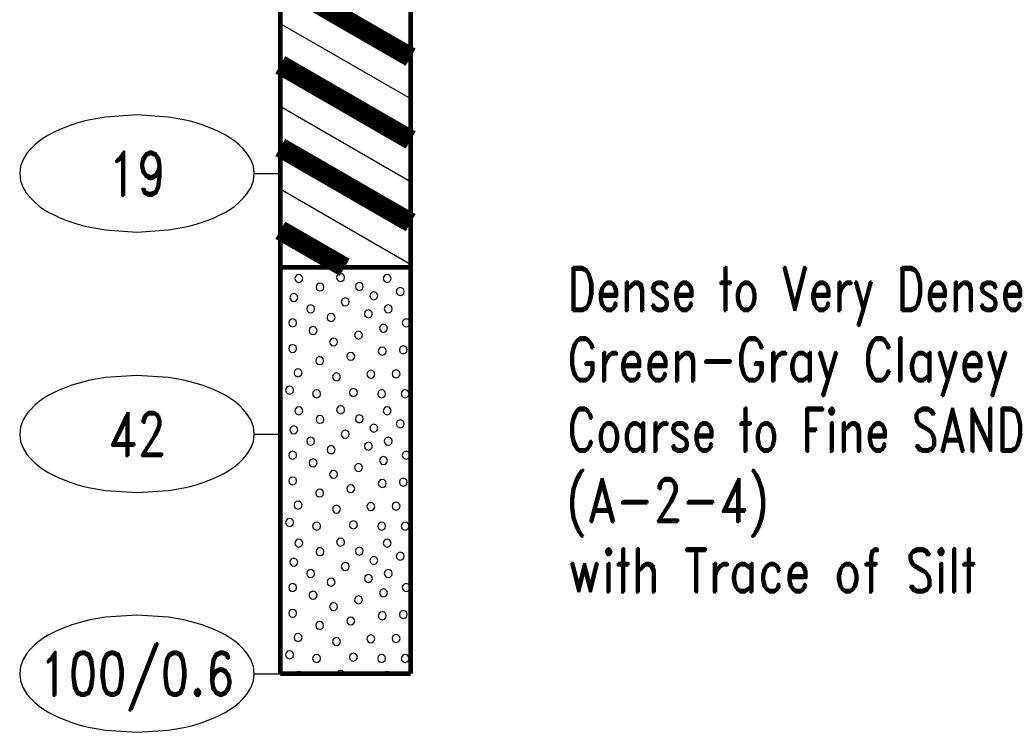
# Model space of a CAD drawing. Extents: x -12 to 876, y 359 to 518.
# Tile 1 of 13: x -12 to 25, y 359 to 386. Entities that reach past the tile are written whole.
import ezdxf
from ezdxf.enums import TextEntityAlignment as Align

# ---------------------------------------------------------------- set-up
doc = ezdxf.new("R2010")
doc.units = 0
doc.linetypes.add('Solid', pattern=[0])
doc.layers.get('0').update_dxf_attribs({"linetype": 'Solid'})
doc.layers.add('EB2-A', color=1, linetype='Solid')
doc.styles.add('ROMAND', font='romand', dxfattribs={"height": 1})

# ---------------------------------------------------------------- blocks, each defined once
blk = doc.blocks.new('DGRFC_NCDOT$NVALUE$ELLIPS')
at = {"color": 7, "linetype": 'Solid'}
blk.add_lwpolyline([(0, -2.5), (1.337, -2.407), (1.998, -2.292), (2.262, -2.231), (2.524, -2.16), (2.783, -2.078), (3.038, -1.985), (3.289, -1.882), (3.536, -1.768), (3.755, -1.657), (3.965, -1.529), (4.165, -1.386), (4.353, -1.227), (4.528, -1.054), (4.689, -0.869), (4.858, -0.606), (4.964, -0.311), (5, 0), (4.964, 0.311), (4.858, 0.606), (4.689, 0.869), (4.528, 1.054), (4.353, 1.227), (4.165, 1.386), (3.965, 1.529), (3.755, 1.657), (3.536, 1.768), (3.289, 1.882), (3.038, 1.985), (2.783, 2.078), (2.524, 2.16), (2.262, 2.231), (1.998, 2.292), (1.337, 2.407), (0, 2.5), (-1.337, 2.407), (-1.998, 2.292), (-2.262, 2.231), (-2.524, 2.16), (-2.783, 2.078), (-3.038, 1.985), (-3.289, 1.882), (-3.536, 1.768), (-3.755, 1.657), (-3.965, 1.529), (-4.165, 1.386), (-4.353, 1.227), (-4.528, 1.054), (-4.689, 0.869), (-4.858, 0.606), (-4.964, 0.311), (-5, 0), (-4.964, -0.311), (-4.858, -0.606), (-4.689, -0.869), (-4.528, -1.054), (-4.353, -1.227), (-4.165, -1.386), (-3.965, -1.529), (-3.755, -1.657), (-3.536, -1.768), (-3.289, -1.882), (-3.038, -1.985), (-2.783, -2.078), (-2.524, -2.16), (-2.262, -2.231), (-1.998, -2.292), (-1.337, -2.407), (0, -2.5)], dxfattribs=at)

msp = doc.modelspace()

# ---------------------------------------------------------------- linework, layer by layer
at = {"layer": 'EB2-A', "color": 7, "linetype": 'Solid', "const_width": 0.178}
for points in [[(-2.5, 406.4), (-2.5, 376.4)], [(2.5, 376.4), (2.5, 406.4)], [(-2.5, 376.4), (2.5, 376.4)], [(-2.5, 376.4), (-2.5, 360.8)], [(2.5, 360.8), (2.5, 376.4)], [(-2.5, 360.8), (2.5, 360.8)]]:
    msp.add_lwpolyline(points, dxfattribs=at)
at = {"layer": 'EB2-A', "color": 1, "linetype": 'Solid', "const_width": 0.762}
for points in [[(-2.5, 387.35), (2.5, 384.463)], [(-2.5, 384.175), (2.5, 381.288)], [(-2.5, 381), (2.5, 378.113)], [(-2.5, 377.825), (-0.032, 376.4)]]:
    msp.add_lwpolyline(points, dxfattribs=at)
at = {"layer": 'EB2-A', "color": 1, "linetype": 'Solid'}
for points in [[(-2.5, 385.763), (2.5, 382.876)], [(-2.5, 385.763), (2.5, 382.876)], [(-2.5, 382.588), (2.5, 379.701)], [(-2.5, 382.588), (2.5, 379.701)], [(-2.5, 379.413), (2.5, 376.526)], [(-2.5, 379.413), (2.5, 376.526)]]:
    msp.add_lwpolyline(points, dxfattribs=at)
at = {"layer": 'EB2-A', "color": 7, "linetype": 'Solid'}
for points in [[(-3.5, 380), (-2.5, 380)], [(-3.5, 370), (-2.5, 370)], [(-3.5, 360.8), (-2.5, 360.8)]]:
    msp.add_lwpolyline(points, dxfattribs=at)
at = {"layer": 'EB2-A', "color": 2, "linetype": 'Solid'}
for points in [[(-1.636, 375.975), (-1.657, 376.051), (-1.712, 376.107), (-1.789, 376.127), (-1.865, 376.107), (-1.921, 376.051), (-1.941, 375.975), (-1.921, 375.899), (-1.865, 375.843), (-1.789, 375.822), (-1.712, 375.843), (-1.657, 375.899), (-1.636, 375.975)], [(-0.034, 376.014), (-0.055, 376.09), (-0.11, 376.146), (-0.187, 376.166), (-0.263, 376.146), (-0.319, 376.09), (-0.339, 376.014), (-0.319, 375.938), (-0.263, 375.882), (-0.187, 375.862), (-0.11, 375.882), (-0.055, 375.938), (-0.034, 376.014)], [(1.753, 375.975), (1.733, 376.051), (1.677, 376.107), (1.601, 376.127), (1.524, 376.107), (1.469, 376.051), (1.448, 375.975), (1.469, 375.898), (1.524, 375.843), (1.601, 375.822), (1.677, 375.843), (1.733, 375.898), (1.753, 375.975)], [(-0.826, 375.644), (-0.847, 375.72), (-0.902, 375.776), (-0.979, 375.797), (-1.055, 375.776), (-1.111, 375.72), (-1.131, 375.644), (-1.111, 375.568), (-1.055, 375.512), (-0.979, 375.492), (-0.902, 375.512), (-0.847, 375.568), (-0.826, 375.644)], [(0.684, 375.662), (0.663, 375.738), (0.608, 375.794), (0.531, 375.815), (0.455, 375.794), (0.399, 375.738), (0.379, 375.662), (0.399, 375.586), (0.455, 375.53), (0.531, 375.51), (0.608, 375.53), (0.663, 375.586), (0.684, 375.662)], [(2.255, 375.47), (2.234, 375.547), (2.179, 375.602), (2.102, 375.623), (2.026, 375.602), (1.97, 375.547), (1.95, 375.47), (1.97, 375.394), (2.026, 375.338), (2.102, 375.318), (2.179, 375.338), (2.234, 375.394), (2.255, 375.47)], [(-1.829, 375.239), (-1.849, 375.315), (-1.905, 375.371), (-1.981, 375.391), (-2.057, 375.371), (-2.113, 375.315), (-2.133, 375.239), (-2.113, 375.163), (-2.057, 375.107), (-1.981, 375.087), (-1.905, 375.107), (-1.849, 375.163), (-1.829, 375.239)], [(0.144, 375.073), (0.123, 375.149), (0.067, 375.205), (-0.009, 375.225), (-0.085, 375.205), (-0.141, 375.149), (-0.161, 375.073), (-0.141, 374.996), (-0.085, 374.941), (-0.009, 374.92), (0.067, 374.941), (0.123, 374.996), (0.144, 375.073)], [(1.24, 375.308), (1.22, 375.384), (1.164, 375.44), (1.088, 375.46), (1.012, 375.44), (0.956, 375.384), (0.936, 375.308), (0.956, 375.231), (1.012, 375.176), (1.088, 375.155), (1.164, 375.176), (1.22, 375.231), (1.24, 375.308)], [(-1.183, 374.802), (-1.203, 374.878), (-1.259, 374.934), (-1.335, 374.954), (-1.411, 374.934), (-1.467, 374.878), (-1.488, 374.802), (-1.467, 374.726), (-1.411, 374.67), (-1.335, 374.649), (-1.259, 374.67), (-1.203, 374.726), (-1.183, 374.802)], [(1.032, 374.616), (1.011, 374.692), (0.956, 374.748), (0.879, 374.769), (0.803, 374.748), (0.747, 374.692), (0.727, 374.616), (0.747, 374.54), (0.803, 374.484), (0.879, 374.464), (0.956, 374.484), (1.011, 374.54), (1.032, 374.616)], [(1.795, 374.802), (1.774, 374.878), (1.718, 374.934), (1.642, 374.954), (1.566, 374.934), (1.51, 374.878), (1.49, 374.802), (1.51, 374.726), (1.566, 374.67), (1.642, 374.649), (1.718, 374.67), (1.774, 374.726), (1.795, 374.802)], [(-1.874, 374.27), (-1.895, 374.347), (-1.95, 374.402), (-2.027, 374.423), (-2.103, 374.402), (-2.159, 374.347), (-2.179, 374.27), (-2.159, 374.194), (-2.103, 374.138), (-2.027, 374.118), (-1.95, 374.138), (-1.895, 374.194), (-1.874, 374.27)], [(-0.4, 374.479), (-0.42, 374.555), (-0.476, 374.611), (-0.552, 374.631), (-0.628, 374.611), (-0.684, 374.555), (-0.704, 374.479), (-0.684, 374.403), (-0.628, 374.347), (-0.552, 374.326), (-0.476, 374.347), (-0.42, 374.403), (-0.4, 374.479)], [(2.486, 374.27), (2.466, 374.347), (2.41, 374.402), (2.334, 374.423), (2.258, 374.402), (2.202, 374.347), (2.181, 374.27), (2.202, 374.194), (2.258, 374.138), (2.334, 374.118), (2.41, 374.138), (2.466, 374.194), (2.486, 374.27)], [(-1.091, 373.97), (-1.112, 374.047), (-1.167, 374.102), (-1.244, 374.123), (-1.32, 374.102), (-1.376, 374.047), (-1.396, 373.97), (-1.376, 373.894), (-1.32, 373.838), (-1.244, 373.818), (-1.167, 373.838), (-1.112, 373.894), (-1.091, 373.97)], [(1.609, 374.062), (1.589, 374.138), (1.533, 374.194), (1.457, 374.214), (1.38, 374.194), (1.325, 374.138), (1.304, 374.062), (1.325, 373.986), (1.38, 373.93), (1.457, 373.909), (1.533, 373.93), (1.589, 373.986), (1.609, 374.062)], [(-0.303, 373.533), (-0.323, 373.609), (-0.379, 373.665), (-0.455, 373.685), (-0.532, 373.665), (-0.587, 373.609), (-0.608, 373.533), (-0.587, 373.457), (-0.532, 373.401), (-0.455, 373.381), (-0.379, 373.401), (-0.323, 373.457), (-0.303, 373.533)], [(0.653, 373.795), (0.633, 373.871), (0.577, 373.927), (0.501, 373.947), (0.424, 373.927), (0.369, 373.871), (0.348, 373.795), (0.369, 373.719), (0.424, 373.663), (0.501, 373.642), (0.577, 373.663), (0.633, 373.719), (0.653, 373.795)], [(-1.874, 373.279), (-1.895, 373.355), (-1.95, 373.411), (-2.027, 373.431), (-2.103, 373.411), (-2.159, 373.355), (-2.179, 373.279), (-2.159, 373.203), (-2.103, 373.147), (-2.027, 373.126), (-1.95, 373.147), (-1.895, 373.203), (-1.874, 373.279)], [(1.563, 373.185), (1.543, 373.261), (1.487, 373.317), (1.411, 373.337), (1.335, 373.317), (1.279, 373.261), (1.258, 373.185), (1.279, 373.108), (1.335, 373.053), (1.411, 373.032), (1.487, 373.053), (1.543, 373.108), (1.563, 373.185)], [(2.372, 373.233), (2.351, 373.309), (2.296, 373.365), (2.219, 373.385), (2.143, 373.365), (2.087, 373.309), (2.067, 373.233), (2.087, 373.157), (2.143, 373.101), (2.219, 373.081), (2.296, 373.101), (2.351, 373.157), (2.372, 373.233)], [(-0.837, 372.816), (-0.857, 372.892), (-0.913, 372.948), (-0.989, 372.968), (-1.066, 372.948), (-1.121, 372.892), (-1.142, 372.816), (-1.121, 372.74), (-1.066, 372.684), (-0.989, 372.664), (-0.913, 372.684), (-0.857, 372.74), (-0.837, 372.816)], [(0.353, 372.984), (0.333, 373.06), (0.277, 373.116), (0.201, 373.136), (0.124, 373.116), (0.069, 373.06), (0.048, 372.984), (0.069, 372.908), (0.124, 372.852), (0.201, 372.831), (0.277, 372.852), (0.333, 372.908), (0.353, 372.984)], [(-1.668, 372.353), (-1.689, 372.429), (-1.745, 372.485), (-1.821, 372.506), (-1.897, 372.485), (-1.953, 372.429), (-1.973, 372.353), (-1.953, 372.277), (-1.897, 372.221), (-1.821, 372.201), (-1.745, 372.221), (-1.689, 372.277), (-1.668, 372.353)], [(-0.191, 372.193), (-0.212, 372.269), (-0.267, 372.325), (-0.344, 372.345), (-0.42, 372.325), (-0.476, 372.269), (-0.496, 372.193), (-0.476, 372.117), (-0.42, 372.061), (-0.344, 372.041), (-0.267, 372.061), (-0.212, 372.117), (-0.191, 372.193)], [(1.123, 372.295), (1.103, 372.371), (1.047, 372.427), (0.971, 372.447), (0.895, 372.427), (0.839, 372.371), (0.819, 372.295), (0.839, 372.219), (0.895, 372.163), (0.971, 372.142), (1.047, 372.163), (1.103, 372.219), (1.123, 372.295)], [(2.095, 372.31), (2.074, 372.386), (2.018, 372.442), (1.942, 372.462), (1.866, 372.442), (1.81, 372.386), (1.79, 372.31), (1.81, 372.234), (1.866, 372.178), (1.942, 372.158), (2.018, 372.178), (2.074, 372.234), (2.095, 372.31)], [(-1.991, 371.687), (-2.012, 371.763), (-2.067, 371.819), (-2.144, 371.84), (-2.22, 371.819), (-2.276, 371.763), (-2.296, 371.687), (-2.276, 371.611), (-2.22, 371.555), (-2.144, 371.535), (-2.067, 371.555), (-2.012, 371.611), (-1.991, 371.687)], [(0.455, 371.593), (0.434, 371.669), (0.378, 371.725), (0.302, 371.745), (0.226, 371.725), (0.17, 371.669), (0.15, 371.593), (0.17, 371.517), (0.226, 371.461), (0.302, 371.441), (0.378, 371.461), (0.434, 371.517), (0.455, 371.593)], [(-0.954, 371.547), (-0.974, 371.623), (-1.03, 371.679), (-1.106, 371.7), (-1.182, 371.679), (-1.238, 371.623), (-1.259, 371.547), (-1.238, 371.471), (-1.182, 371.415), (-1.106, 371.395), (-1.03, 371.415), (-0.974, 371.471), (-0.954, 371.547)], [(1.54, 371.547), (1.52, 371.623), (1.464, 371.679), (1.388, 371.7), (1.312, 371.679), (1.256, 371.623), (1.236, 371.547), (1.256, 371.471), (1.312, 371.415), (1.388, 371.395), (1.464, 371.415), (1.52, 371.471), (1.54, 371.547)], [(2.44, 371.547), (2.42, 371.623), (2.364, 371.679), (2.288, 371.7), (2.212, 371.679), (2.156, 371.623), (2.136, 371.547), (2.156, 371.471), (2.212, 371.415), (2.288, 371.395), (2.364, 371.415), (2.42, 371.471), (2.44, 371.547)], [(-1.636, 370.895), (-1.657, 370.971), (-1.712, 371.027), (-1.789, 371.047), (-1.865, 371.027), (-1.921, 370.971), (-1.941, 370.895), (-1.921, 370.819), (-1.865, 370.763), (-1.789, 370.742), (-1.712, 370.763), (-1.657, 370.819), (-1.636, 370.895)], [(-0.034, 370.934), (-0.055, 371.01), (-0.11, 371.066), (-0.187, 371.086), (-0.263, 371.066), (-0.319, 371.01), (-0.339, 370.934), (-0.319, 370.858), (-0.263, 370.802), (-0.187, 370.782), (-0.11, 370.802), (-0.055, 370.858), (-0.034, 370.934)], [(1.753, 370.895), (1.733, 370.971), (1.677, 371.027), (1.601, 371.047), (1.524, 371.027), (1.469, 370.971), (1.448, 370.895), (1.469, 370.818), (1.524, 370.763), (1.601, 370.742), (1.677, 370.763), (1.733, 370.818), (1.753, 370.895)], [(-0.826, 370.564), (-0.847, 370.64), (-0.902, 370.696), (-0.979, 370.717), (-1.055, 370.696), (-1.111, 370.64), (-1.131, 370.564), (-1.111, 370.488), (-1.055, 370.432), (-0.979, 370.412), (-0.902, 370.432), (-0.847, 370.488), (-0.826, 370.564)], [(0.684, 370.582), (0.663, 370.658), (0.608, 370.714), (0.531, 370.735), (0.455, 370.714), (0.399, 370.658), (0.379, 370.582), (0.399, 370.506), (0.455, 370.45), (0.531, 370.43), (0.608, 370.45), (0.663, 370.506), (0.684, 370.582)], [(-1.829, 370.159), (-1.849, 370.235), (-1.905, 370.291), (-1.981, 370.311), (-2.057, 370.291), (-2.113, 370.235), (-2.133, 370.159), (-2.113, 370.083), (-2.057, 370.027), (-1.981, 370.007), (-1.905, 370.027), (-1.849, 370.083), (-1.829, 370.159)], [(1.24, 370.228), (1.22, 370.304), (1.164, 370.36), (1.088, 370.38), (1.012, 370.36), (0.956, 370.304), (0.936, 370.228), (0.956, 370.151), (1.012, 370.096), (1.088, 370.075), (1.164, 370.096), (1.22, 370.151), (1.24, 370.228)], [(2.255, 370.39), (2.234, 370.467), (2.179, 370.522), (2.102, 370.543), (2.026, 370.522), (1.97, 370.467), (1.95, 370.39), (1.97, 370.314), (2.026, 370.258), (2.102, 370.238), (2.179, 370.258), (2.234, 370.314), (2.255, 370.39)], [(-1.183, 369.722), (-1.203, 369.798), (-1.259, 369.854), (-1.335, 369.874), (-1.411, 369.854), (-1.467, 369.798), (-1.488, 369.722), (-1.467, 369.646), (-1.411, 369.59), (-1.335, 369.569), (-1.259, 369.59), (-1.203, 369.646), (-1.183, 369.722)], [(0.144, 369.993), (0.123, 370.069), (0.067, 370.125), (-0.009, 370.145), (-0.085, 370.125), (-0.141, 370.069), (-0.161, 369.993), (-0.141, 369.916), (-0.085, 369.861), (-0.009, 369.84), (0.067, 369.861), (0.123, 369.916), (0.144, 369.993)], [(1.795, 369.722), (1.774, 369.798), (1.718, 369.854), (1.642, 369.874), (1.566, 369.854), (1.51, 369.798), (1.49, 369.722), (1.51, 369.646), (1.566, 369.59), (1.642, 369.569), (1.718, 369.59), (1.774, 369.646), (1.795, 369.722)], [(-0.4, 369.399), (-0.42, 369.475), (-0.476, 369.531), (-0.552, 369.551), (-0.628, 369.531), (-0.684, 369.475), (-0.704, 369.399), (-0.684, 369.323), (-0.628, 369.267), (-0.552, 369.246), (-0.476, 369.267), (-0.42, 369.323), (-0.4, 369.399)], [(1.032, 369.536), (1.011, 369.612), (0.956, 369.668), (0.879, 369.689), (0.803, 369.668), (0.747, 369.612), (0.727, 369.536), (0.747, 369.46), (0.803, 369.404), (0.879, 369.384), (0.956, 369.404), (1.011, 369.46), (1.032, 369.536)], [(-1.874, 369.19), (-1.895, 369.267), (-1.95, 369.322), (-2.027, 369.343), (-2.103, 369.322), (-2.159, 369.267), (-2.179, 369.19), (-2.159, 369.114), (-2.103, 369.058), (-2.027, 369.038), (-1.95, 369.058), (-1.895, 369.114), (-1.874, 369.19)], [(1.609, 368.982), (1.589, 369.058), (1.533, 369.114), (1.457, 369.134), (1.38, 369.114), (1.325, 369.058), (1.304, 368.982), (1.325, 368.906), (1.38, 368.85), (1.457, 368.829), (1.533, 368.85), (1.589, 368.906), (1.609, 368.982)], [(2.486, 369.19), (2.466, 369.267), (2.41, 369.322), (2.334, 369.343), (2.258, 369.322), (2.202, 369.267), (2.181, 369.19), (2.202, 369.114), (2.258, 369.058), (2.334, 369.038), (2.41, 369.058), (2.466, 369.114), (2.486, 369.19)], [(-1.091, 368.89), (-1.112, 368.967), (-1.167, 369.022), (-1.244, 369.043), (-1.32, 369.022), (-1.376, 368.967), (-1.396, 368.89), (-1.376, 368.814), (-1.32, 368.758), (-1.244, 368.738), (-1.167, 368.758), (-1.112, 368.814), (-1.091, 368.89)], [(0.653, 368.715), (0.633, 368.791), (0.577, 368.847), (0.501, 368.867), (0.424, 368.847), (0.369, 368.791), (0.348, 368.715), (0.369, 368.639), (0.424, 368.583), (0.501, 368.562), (0.577, 368.583), (0.633, 368.639), (0.653, 368.715)], [(-1.874, 368.199), (-1.895, 368.275), (-1.95, 368.331), (-2.027, 368.351), (-2.103, 368.331), (-2.159, 368.275), (-2.179, 368.199), (-2.159, 368.123), (-2.103, 368.067), (-2.027, 368.046), (-1.95, 368.067), (-1.895, 368.123), (-1.874, 368.199)], [(-0.303, 368.453), (-0.323, 368.529), (-0.379, 368.585), (-0.455, 368.605), (-0.532, 368.585), (-0.587, 368.529), (-0.608, 368.453), (-0.587, 368.377), (-0.532, 368.321), (-0.455, 368.301), (-0.379, 368.321), (-0.323, 368.377), (-0.303, 368.453)], [(0.353, 367.904), (0.333, 367.98), (0.277, 368.036), (0.201, 368.056), (0.124, 368.036), (0.069, 367.98), (0.048, 367.904), (0.069, 367.828), (0.124, 367.772), (0.201, 367.751), (0.277, 367.772), (0.333, 367.828), (0.353, 367.904)], [(1.563, 368.105), (1.543, 368.181), (1.487, 368.237), (1.411, 368.257), (1.335, 368.237), (1.279, 368.181), (1.258, 368.105), (1.279, 368.028), (1.335, 367.973), (1.411, 367.952), (1.487, 367.973), (1.543, 368.028), (1.563, 368.105)], [(2.372, 368.153), (2.351, 368.229), (2.296, 368.285), (2.219, 368.305), (2.143, 368.285), (2.087, 368.229), (2.067, 368.153), (2.087, 368.077), (2.143, 368.021), (2.219, 368.001), (2.296, 368.021), (2.351, 368.077), (2.372, 368.153)], [(-0.837, 367.736), (-0.857, 367.812), (-0.913, 367.868), (-0.989, 367.888), (-1.066, 367.868), (-1.121, 367.812), (-1.142, 367.736), (-1.121, 367.66), (-1.066, 367.604), (-0.989, 367.584), (-0.913, 367.604), (-0.857, 367.66), (-0.837, 367.736)], [(-1.668, 367.273), (-1.689, 367.349), (-1.745, 367.405), (-1.821, 367.426), (-1.897, 367.405), (-1.953, 367.349), (-1.973, 367.273), (-1.953, 367.197), (-1.897, 367.141), (-1.821, 367.121), (-1.745, 367.141), (-1.689, 367.197), (-1.668, 367.273)], [(-0.191, 367.113), (-0.212, 367.189), (-0.267, 367.245), (-0.344, 367.265), (-0.42, 367.245), (-0.476, 367.189), (-0.496, 367.113), (-0.476, 367.037), (-0.42, 366.981), (-0.344, 366.961), (-0.267, 366.981), (-0.212, 367.037), (-0.191, 367.113)], [(1.123, 367.215), (1.103, 367.291), (1.047, 367.347), (0.971, 367.367), (0.895, 367.347), (0.839, 367.291), (0.819, 367.215), (0.839, 367.139), (0.895, 367.083), (0.971, 367.062), (1.047, 367.083), (1.103, 367.139), (1.123, 367.215)], [(2.095, 367.23), (2.074, 367.306), (2.018, 367.362), (1.942, 367.382), (1.866, 367.362), (1.81, 367.306), (1.79, 367.23), (1.81, 367.154), (1.866, 367.098), (1.942, 367.078), (2.018, 367.098), (2.074, 367.154), (2.095, 367.23)], [(-1.991, 366.607), (-2.012, 366.683), (-2.067, 366.739), (-2.144, 366.76), (-2.22, 366.739), (-2.276, 366.683), (-2.296, 366.607), (-2.276, 366.531), (-2.22, 366.475), (-2.144, 366.455), (-2.067, 366.475), (-2.012, 366.531), (-1.991, 366.607)], [(-0.954, 366.467), (-0.974, 366.543), (-1.03, 366.599), (-1.106, 366.62), (-1.182, 366.599), (-1.238, 366.543), (-1.259, 366.467), (-1.238, 366.391), (-1.182, 366.335), (-1.106, 366.315), (-1.03, 366.335), (-0.974, 366.391), (-0.954, 366.467)], [(0.455, 366.513), (0.434, 366.589), (0.378, 366.645), (0.302, 366.665), (0.226, 366.645), (0.17, 366.589), (0.15, 366.513), (0.17, 366.437), (0.226, 366.381), (0.302, 366.361), (0.378, 366.381), (0.434, 366.437), (0.455, 366.513)], [(1.54, 366.467), (1.52, 366.543), (1.464, 366.599), (1.388, 366.62), (1.312, 366.599), (1.256, 366.543), (1.236, 366.467), (1.256, 366.391), (1.312, 366.335), (1.388, 366.315), (1.464, 366.335), (1.52, 366.391), (1.54, 366.467)], [(2.44, 366.467), (2.42, 366.543), (2.364, 366.599), (2.288, 366.62), (2.212, 366.599), (2.156, 366.543), (2.136, 366.467), (2.156, 366.391), (2.212, 366.335), (2.288, 366.315), (2.364, 366.335), (2.42, 366.391), (2.44, 366.467)], [(-1.636, 365.815), (-1.657, 365.891), (-1.712, 365.947), (-1.789, 365.967), (-1.865, 365.947), (-1.921, 365.891), (-1.941, 365.815), (-1.921, 365.739), (-1.865, 365.683), (-1.789, 365.662), (-1.712, 365.683), (-1.657, 365.739), (-1.636, 365.815)], [(-0.034, 365.854), (-0.055, 365.93), (-0.11, 365.986), (-0.187, 366.006), (-0.263, 365.986), (-0.319, 365.93), (-0.339, 365.854), (-0.319, 365.778), (-0.263, 365.722), (-0.187, 365.702), (-0.11, 365.722), (-0.055, 365.778), (-0.034, 365.854)], [(1.753, 365.815), (1.733, 365.891), (1.677, 365.947), (1.601, 365.967), (1.524, 365.947), (1.469, 365.891), (1.448, 365.815), (1.469, 365.738), (1.524, 365.683), (1.601, 365.662), (1.677, 365.683), (1.733, 365.738), (1.753, 365.815)], [(-0.826, 365.484), (-0.847, 365.56), (-0.902, 365.616), (-0.979, 365.637), (-1.055, 365.616), (-1.111, 365.56), (-1.131, 365.484), (-1.111, 365.408), (-1.055, 365.352), (-0.979, 365.332), (-0.902, 365.352), (-0.847, 365.408), (-0.826, 365.484)], [(0.684, 365.502), (0.663, 365.578), (0.608, 365.634), (0.531, 365.655), (0.455, 365.634), (0.399, 365.578), (0.379, 365.502), (0.399, 365.426), (0.455, 365.37), (0.531, 365.35), (0.608, 365.37), (0.663, 365.426), (0.684, 365.502)], [(2.255, 365.31), (2.234, 365.387), (2.179, 365.442), (2.102, 365.463), (2.026, 365.442), (1.97, 365.387), (1.95, 365.31), (1.97, 365.234), (2.026, 365.178), (2.102, 365.158), (2.179, 365.178), (2.234, 365.234), (2.255, 365.31)], [(-1.829, 365.079), (-1.849, 365.155), (-1.905, 365.211), (-1.981, 365.231), (-2.057, 365.211), (-2.113, 365.155), (-2.133, 365.079), (-2.113, 365.003), (-2.057, 364.947), (-1.981, 364.927), (-1.905, 364.947), (-1.849, 365.003), (-1.829, 365.079)], [(0.144, 364.913), (0.123, 364.989), (0.067, 365.045), (-0.009, 365.065), (-0.085, 365.045), (-0.141, 364.989), (-0.161, 364.913), (-0.141, 364.836), (-0.085, 364.781), (-0.009, 364.76), (0.067, 364.781), (0.123, 364.836), (0.144, 364.913)], [(1.24, 365.148), (1.22, 365.224), (1.164, 365.28), (1.088, 365.3), (1.012, 365.28), (0.956, 365.224), (0.936, 365.148), (0.956, 365.071), (1.012, 365.016), (1.088, 364.995), (1.164, 365.016), (1.22, 365.071), (1.24, 365.148)], [(-1.183, 364.642), (-1.203, 364.718), (-1.259, 364.774), (-1.335, 364.794), (-1.411, 364.774), (-1.467, 364.718), (-1.488, 364.642), (-1.467, 364.566), (-1.411, 364.51), (-1.335, 364.489), (-1.259, 364.51), (-1.203, 364.566), (-1.183, 364.642)], [(1.032, 364.456), (1.011, 364.532), (0.956, 364.588), (0.879, 364.609), (0.803, 364.588), (0.747, 364.532), (0.727, 364.456), (0.747, 364.38), (0.803, 364.324), (0.879, 364.304), (0.956, 364.324), (1.011, 364.38), (1.032, 364.456)], [(1.795, 364.642), (1.774, 364.718), (1.718, 364.774), (1.642, 364.794), (1.566, 364.774), (1.51, 364.718), (1.49, 364.642), (1.51, 364.566), (1.566, 364.51), (1.642, 364.489), (1.718, 364.51), (1.774, 364.566), (1.795, 364.642)], [(-1.874, 364.11), (-1.895, 364.187), (-1.95, 364.242), (-2.027, 364.263), (-2.103, 364.242), (-2.159, 364.187), (-2.179, 364.11), (-2.159, 364.034), (-2.103, 363.978), (-2.027, 363.958), (-1.95, 363.978), (-1.895, 364.034), (-1.874, 364.11)], [(-0.4, 364.319), (-0.42, 364.395), (-0.476, 364.451), (-0.552, 364.471), (-0.628, 364.451), (-0.684, 364.395), (-0.704, 364.319), (-0.684, 364.243), (-0.628, 364.187), (-0.552, 364.166), (-0.476, 364.187), (-0.42, 364.243), (-0.4, 364.319)], [(2.486, 364.11), (2.466, 364.187), (2.41, 364.242), (2.334, 364.263), (2.258, 364.242), (2.202, 364.187), (2.181, 364.11), (2.202, 364.034), (2.258, 363.978), (2.334, 363.958), (2.41, 363.978), (2.466, 364.034), (2.486, 364.11)], [(-1.091, 363.81), (-1.112, 363.887), (-1.167, 363.942), (-1.244, 363.963), (-1.32, 363.942), (-1.376, 363.887), (-1.396, 363.81), (-1.376, 363.734), (-1.32, 363.678), (-1.244, 363.658), (-1.167, 363.678), (-1.112, 363.734), (-1.091, 363.81)], [(1.609, 363.902), (1.589, 363.978), (1.533, 364.034), (1.457, 364.054), (1.38, 364.034), (1.325, 363.978), (1.304, 363.902), (1.325, 363.826), (1.38, 363.77), (1.457, 363.749), (1.533, 363.77), (1.589, 363.826), (1.609, 363.902)], [(-0.303, 363.373), (-0.323, 363.449), (-0.379, 363.505), (-0.455, 363.525), (-0.532, 363.505), (-0.587, 363.449), (-0.608, 363.373), (-0.587, 363.297), (-0.532, 363.241), (-0.455, 363.221), (-0.379, 363.241), (-0.323, 363.297), (-0.303, 363.373)], [(0.653, 363.635), (0.633, 363.711), (0.577, 363.767), (0.501, 363.787), (0.424, 363.767), (0.369, 363.711), (0.348, 363.635), (0.369, 363.559), (0.424, 363.503), (0.501, 363.482), (0.577, 363.503), (0.633, 363.559), (0.653, 363.635)], [(-1.874, 363.119), (-1.895, 363.195), (-1.95, 363.251), (-2.027, 363.271), (-2.103, 363.251), (-2.159, 363.195), (-2.179, 363.119), (-2.159, 363.043), (-2.103, 362.987), (-2.027, 362.966), (-1.95, 362.987), (-1.895, 363.043), (-1.874, 363.119)], [(1.563, 363.025), (1.543, 363.101), (1.487, 363.157), (1.411, 363.177), (1.335, 363.157), (1.279, 363.101), (1.258, 363.025), (1.279, 362.948), (1.335, 362.893), (1.411, 362.872), (1.487, 362.893), (1.543, 362.948), (1.563, 363.025)], [(2.372, 363.073), (2.351, 363.149), (2.296, 363.205), (2.219, 363.225), (2.143, 363.205), (2.087, 363.149), (2.067, 363.073), (2.087, 362.997), (2.143, 362.941), (2.219, 362.921), (2.296, 362.941), (2.351, 362.997), (2.372, 363.073)], [(-0.837, 362.656), (-0.857, 362.732), (-0.913, 362.788), (-0.989, 362.808), (-1.066, 362.788), (-1.121, 362.732), (-1.142, 362.656), (-1.121, 362.58), (-1.066, 362.524), (-0.989, 362.504), (-0.913, 362.524), (-0.857, 362.58), (-0.837, 362.656)], [(0.353, 362.824), (0.333, 362.9), (0.277, 362.956), (0.201, 362.976), (0.124, 362.956), (0.069, 362.9), (0.048, 362.824), (0.069, 362.748), (0.124, 362.692), (0.201, 362.671), (0.277, 362.692), (0.333, 362.748), (0.353, 362.824)], [(-1.668, 362.193), (-1.689, 362.269), (-1.745, 362.325), (-1.821, 362.346), (-1.897, 362.325), (-1.953, 362.269), (-1.973, 362.193), (-1.953, 362.117), (-1.897, 362.061), (-1.821, 362.041), (-1.745, 362.061), (-1.689, 362.117), (-1.668, 362.193)], [(2.095, 362.15), (2.074, 362.226), (2.018, 362.282), (1.942, 362.302), (1.866, 362.282), (1.81, 362.226), (1.79, 362.15), (1.81, 362.074), (1.866, 362.018), (1.942, 361.998), (2.018, 362.018), (2.074, 362.074), (2.095, 362.15)], [(-0.191, 362.033), (-0.212, 362.109), (-0.267, 362.165), (-0.344, 362.185), (-0.42, 362.165), (-0.476, 362.109), (-0.496, 362.033), (-0.476, 361.957), (-0.42, 361.901), (-0.344, 361.881), (-0.267, 361.901), (-0.212, 361.957), (-0.191, 362.033)], [(1.123, 362.135), (1.103, 362.211), (1.047, 362.267), (0.971, 362.287), (0.895, 362.267), (0.839, 362.211), (0.819, 362.135), (0.839, 362.059), (0.895, 362.003), (0.971, 361.982), (1.047, 362.003), (1.103, 362.059), (1.123, 362.135)], [(-1.991, 361.527), (-2.012, 361.603), (-2.067, 361.659), (-2.144, 361.68), (-2.22, 361.659), (-2.276, 361.603), (-2.296, 361.527), (-2.276, 361.451), (-2.22, 361.395), (-2.144, 361.375), (-2.067, 361.395), (-2.012, 361.451), (-1.991, 361.527)], [(-0.954, 361.387), (-0.974, 361.463), (-1.03, 361.519), (-1.106, 361.54), (-1.182, 361.519), (-1.238, 361.463), (-1.259, 361.387), (-1.238, 361.311), (-1.182, 361.255), (-1.106, 361.235), (-1.03, 361.255), (-0.974, 361.311), (-0.954, 361.387)], [(0.455, 361.433), (0.434, 361.509), (0.378, 361.565), (0.302, 361.585), (0.226, 361.565), (0.17, 361.509), (0.15, 361.433), (0.17, 361.357), (0.226, 361.301), (0.302, 361.281), (0.378, 361.301), (0.434, 361.357), (0.455, 361.433)], [(1.54, 361.387), (1.52, 361.463), (1.464, 361.519), (1.388, 361.54), (1.312, 361.519), (1.256, 361.463), (1.236, 361.387), (1.256, 361.311), (1.312, 361.255), (1.388, 361.235), (1.464, 361.255), (1.52, 361.311), (1.54, 361.387)], [(2.44, 361.387), (2.42, 361.463), (2.364, 361.519), (2.288, 361.54), (2.212, 361.519), (2.156, 361.463), (2.136, 361.387), (2.156, 361.311), (2.212, 361.255), (2.288, 361.235), (2.364, 361.255), (2.42, 361.311), (2.44, 361.387)], [(-1.657, 360.811), (-1.712, 360.867), (-1.789, 360.887), (-1.865, 360.867), (-1.921, 360.811), (-1.924, 360.8), (-1.654, 360.8), (-1.657, 360.811)], [(-0.055, 360.85), (-0.11, 360.906), (-0.187, 360.926), (-0.263, 360.906), (-0.319, 360.85), (-0.332, 360.8), (-0.041, 360.8), (-0.055, 360.85)], [(1.733, 360.811), (1.677, 360.867), (1.601, 360.887), (1.524, 360.867), (1.469, 360.811), (1.466, 360.8), (1.736, 360.8), (1.733, 360.811)]]:
    msp.add_lwpolyline(points, dxfattribs=at)

# ---------------------------------------------------------------- block references
at = {"layer": 'EB2-A', "xscale": 0.9, "yscale": 0.9}
for p in [(-8, 380), (-8, 370), (-8, 360.8)]:
    msp.add_blockref('DGRFC_NCDOT$NVALUE$ELLIPS', p, dxfattribs=at)

# ---------------------------------------------------------------- texts
at = {"layer": 'EB2-A', "color": 7, "style": 'ROMAND', "width": 0.78}
for s, p in [('19', (-8, 380)), ('42', (-8, 370)), ('100/0.6', (-8, 360.8))]:
    msp.add_text(s, height=1.674, dxfattribs=at).set_placement(p, align=Align.MIDDLE_CENTER)
for s, p in [('Dense to Very Dense', (8.5, 376.4)), ('Green-Gray Clayey', (8.5, 373.7)), ('Coarse to Fine SAND', (8.5, 371)), ('(A-2-4)', (8.5, 368.3)), ('with Trace of Silt', (8.5, 365.6))]:
    msp.add_text(s, height=1.674, dxfattribs=at).set_placement(p, align=Align.TOP_LEFT)

doc.saveas('drawing.dxf')
